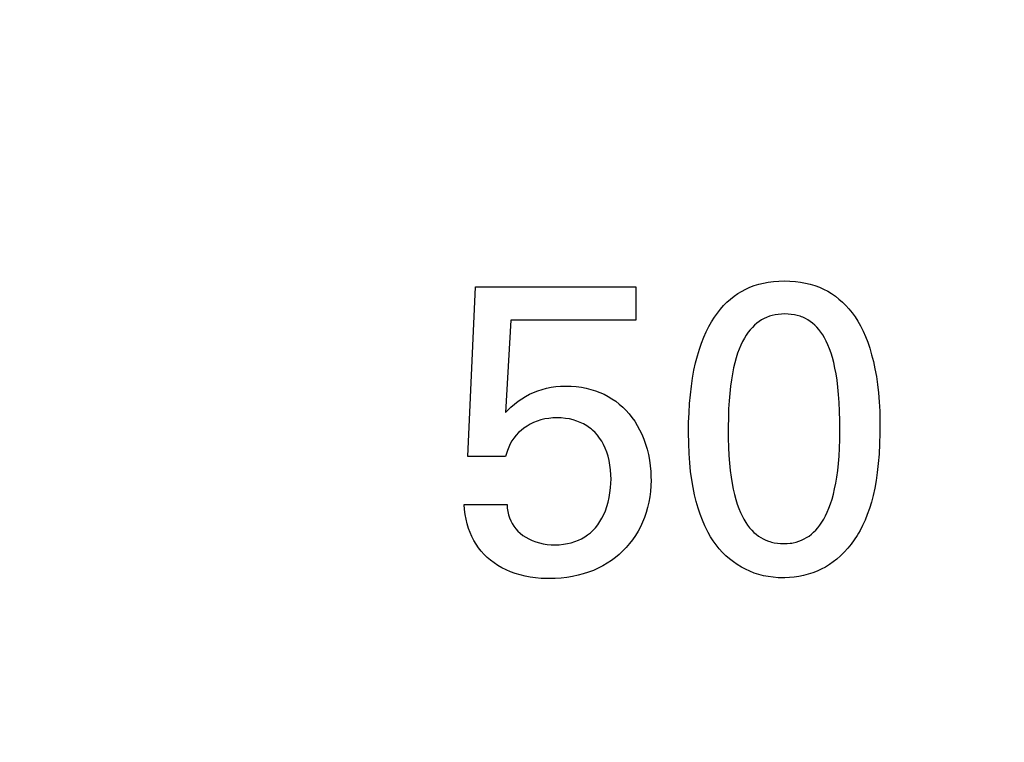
# Model space of a CAD drawing. Header units: inches. Extents: x 0.2 to 16.8, y 0.1 to 10.8.
# Tile 26 of 47: x 4.178 to 4.344, y 7.374 to 7.496. Entities that reach past the tile are written whole.
import ezdxf

# ---------------------------------------------------------------- set-up
doc = ezdxf.new("R2010")
doc.units = ezdxf.units.IN
doc.header["$LTSCALE"] = 0.935
doc.header["$MEASUREMENT"] = 0
doc.layers.get('0').update_dxf_attribs({"linetype": 'CONTINUOUS'})
doc.layers.add('ARTWORK', color=7, linetype='CONTINUOUS')
doc.layers.add('DIMENSIONS', color=7, linetype='CONTINUOUS')
doc.styles.get("Standard").update_dxf_attribs({"font": 'txt', "width": 0.8})
doc.dimstyles.new('DIMSTYLE_2', dxfattribs={"dimtxt": 0.125, "dimasz": 0.18, "dimexe": 0.18, "dimexo": 0.0625, "dimgap": 0.09, "dimtad": 0, "dimtih": 1, "dimtoh": 1, "dimdec": 3, "dimzin": 4, "dimdsep": 46, "dimtxsty": 'STANDARD', "dimblk": '_FILLED', "dimblk1": '_FILLED', "dimblk2": '_FILLED', "dimcen": 0.09, "dimadec": 0, "dimazin": 0, "dimtp": 0.001, "dimtm": 0.001, "dimtfac": 1, "dimtdec": 3, "dimtofl": 0, "dimtmove": 0, "dimatfit": 3, "dimldrblk": '_FILLED', "dimfxl": 1, "dimtolj": 1, "dimtzin": 4, "dimarcsym": 0})

# ---------------------------------------------------------------- blocks, each defined once
blk = doc.blocks.new('*D16')
at = {"layer": 'DIMENSIONS', "color": 2, "linetype": 'CONTINUOUS'}
blk.add_line((4.18497, 3.19738), (3.43997, 3.19738), dxfattribs=at)
at = {"layer": 'DIMENSIONS', "color": 2, "linetype": 'CONTINUOUS', "width": 0.8}
for s, p in [('[', (2.57747, 3.13488)), (']', (3.27747, 3.13488)), ('4.819', (1.95247, 3.13488)), ('122.41', (2.67747, 3.13488))]:
    blk.add_text(s, height=0.125, dxfattribs=at).set_placement(p)
blk = doc.blocks.new('_FILLED')
at = {"color": 0, "linetype": 'BYBLOCK'}
blk.add_solid([(0, 0), (-1, 0.17361), (-1, -0.17361)], dxfattribs=at)
blk = doc.blocks.new('*D21')
at = {"layer": 'DIMENSIONS', "color": 2, "linetype": 'CONTINUOUS'}
blk.add_line((4.36747, 7.012), (4.36747, 2.31488), dxfattribs=at)
at = {"layer": 'DIMENSIONS', "color": 2, "linetype": 'CONTINUOUS', "width": 0.8}
for s, p in [(']', (4.42997, 2.15238)), ('1.37', (4.42997, 1.75238)), ('[', (4.42997, 1.65238)), ('.054', (4.42997, 1.12738)), ('10X -', (4.42997, 0.62738))]:
    blk.add_text(s, height=0.125, rotation=90, dxfattribs=at).set_placement(p)

msp = doc.modelspace()

# ---------------------------------------------------------------- linework, layer by layer
at = {"layer": 'ARTWORK', "color": 7, "linetype": 'CONTINUOUS'}
for p, q in [((4.25391, 7.42231), (4.25517, 7.45091)), ((4.25517, 7.45091), (4.28217, 7.45091)), ((4.28217, 7.45091), (4.28217, 7.44529)), ((4.29999, 7.45013), (4.30067, 7.45049)), ((4.30067, 7.45049), (4.30137, 7.45081)), ((4.30137, 7.45081), (4.3021, 7.45109)), ((4.3021, 7.45109), (4.30286, 7.45132)), ((4.30286, 7.45132), (4.30365, 7.45152)), ((4.30365, 7.45152), (4.30448, 7.45168)), ((4.30448, 7.45168), (4.30533, 7.45179)), ((4.30533, 7.45179), (4.30623, 7.45186)), ((4.30623, 7.45186), (4.30716, 7.45188)), ((4.30716, 7.45188), (4.30811, 7.45186)), ((4.30811, 7.45186), (4.30903, 7.45179)), ((4.30903, 7.45179), (4.30991, 7.45168)), ((4.30991, 7.45168), (4.31075, 7.45152)), ((4.31075, 7.45152), (4.31155, 7.45132)), ((4.31155, 7.45132), (4.31233, 7.45109)), ((4.31233, 7.45109), (4.31307, 7.45081)), ((4.31307, 7.45081), (4.31378, 7.4505)), ((4.31378, 7.4505), (4.31447, 7.45014)), ((4.29752, 7.4483), (4.29811, 7.44882)), ((4.29811, 7.44882), (4.29871, 7.4493)), ((4.29871, 7.4493), (4.29934, 7.44974)), ((4.29934, 7.44974), (4.29999, 7.45013)), ((4.31447, 7.45014), (4.31513, 7.44975)), ((4.31513, 7.44975), (4.31576, 7.44932)), ((4.31576, 7.44932), (4.31637, 7.44884)), ((4.31637, 7.44884), (4.31695, 7.44833)), ((4.2959, 7.44646), (4.29642, 7.44712)), ((4.29642, 7.44712), (4.29696, 7.44773)), ((4.29696, 7.44773), (4.29752, 7.4483)), ((4.31695, 7.44833), (4.31751, 7.44777)), ((4.31751, 7.44777), (4.31805, 7.44717)), ((4.31805, 7.44717), (4.31857, 7.44653)), ((4.29492, 7.445), (4.2954, 7.44576)), ((4.2954, 7.44576), (4.2959, 7.44646)), ((4.30376, 7.44555), (4.30334, 7.44532)), ((4.3042, 7.44575), (4.30376, 7.44555)), ((4.30465, 7.44593), (4.3042, 7.44575)), ((4.30513, 7.44607), (4.30465, 7.44593)), ((4.30562, 7.44618), (4.30513, 7.44607)), ((4.30613, 7.44626), (4.30562, 7.44618)), ((4.30667, 7.44631), (4.30613, 7.44626)), ((4.30723, 7.44633), (4.30667, 7.44631)), ((4.3078, 7.44631), (4.30723, 7.44633)), ((4.30834, 7.44626), (4.3078, 7.44631)), ((4.30886, 7.44618), (4.30834, 7.44626)), ((4.30935, 7.44607), (4.30886, 7.44618)), ((4.30982, 7.44593), (4.30935, 7.44607)), ((4.31005, 7.44585), (4.30982, 7.44593)), ((4.31028, 7.44576), (4.31005, 7.44585)), ((4.31071, 7.44556), (4.31028, 7.44576)), ((4.31113, 7.44533), (4.31071, 7.44556)), ((4.31857, 7.44653), (4.31907, 7.44583)), ((4.31907, 7.44583), (4.31954, 7.44509)), ((4.26113, 7.44529), (4.26023, 7.42974)), ((4.28217, 7.44529), (4.26113, 7.44529)), ((4.29403, 7.44332), (4.29447, 7.44419)), ((4.29447, 7.44419), (4.29492, 7.445)), ((4.30179, 7.44407), (4.30144, 7.44367)), ((4.30216, 7.44443), (4.30179, 7.44407)), ((4.30254, 7.44476), (4.30216, 7.44443)), ((4.30293, 7.44505), (4.30254, 7.44476)), ((4.30334, 7.44532), (4.30293, 7.44505)), ((4.31153, 7.44507), (4.31113, 7.44533)), ((4.31191, 7.44478), (4.31153, 7.44507)), ((4.31229, 7.44446), (4.31191, 7.44478)), ((4.31264, 7.4441), (4.31229, 7.44446)), ((4.31299, 7.44371), (4.31264, 7.4441)), ((4.31954, 7.44509), (4.31999, 7.4443)), ((4.31999, 7.4443), (4.32042, 7.44345)), ((4.29324, 7.44141), (4.29362, 7.4424)), ((4.29362, 7.4424), (4.29403, 7.44332)), ((4.30045, 7.44225), (4.30015, 7.44169)), ((4.30077, 7.44276), (4.30045, 7.44225)), ((4.3011, 7.44324), (4.30077, 7.44276)), ((4.30144, 7.44367), (4.3011, 7.44324)), ((4.31332, 7.44328), (4.31299, 7.44371)), ((4.31364, 7.44281), (4.31332, 7.44328)), ((4.31394, 7.44229), (4.31364, 7.44281)), ((4.31424, 7.44174), (4.31394, 7.44229)), ((4.32042, 7.44345), (4.32082, 7.44254)), ((4.32082, 7.44254), (4.3212, 7.44158)), ((4.29288, 7.44037), (4.29324, 7.44141)), ((4.29986, 7.44108), (4.29958, 7.44042)), ((4.30015, 7.44169), (4.29986, 7.44108)), ((4.31452, 7.44113), (4.31424, 7.44174)), ((4.31478, 7.44047), (4.31452, 7.44113)), ((4.31504, 7.43975), (4.31478, 7.44047)), ((4.3212, 7.44158), (4.32155, 7.44056)), ((4.32155, 7.44056), (4.32187, 7.43947)), ((4.29225, 7.43809), (4.29255, 7.43926)), ((4.29255, 7.43926), (4.29288, 7.44037)), ((4.29907, 7.43894), (4.29884, 7.43812)), ((4.29932, 7.43971), (4.29907, 7.43894)), ((4.29958, 7.44042), (4.29932, 7.43971)), ((4.31527, 7.43898), (4.31504, 7.43975)), ((4.31549, 7.43814), (4.31527, 7.43898)), ((4.32187, 7.43947), (4.32216, 7.43832)), ((4.29197, 7.43685), (4.29225, 7.43809)), ((4.29863, 7.43723), (4.29844, 7.43627)), ((4.29884, 7.43812), (4.29863, 7.43723)), ((4.3157, 7.43722), (4.31549, 7.43814)), ((4.31588, 7.43624), (4.3157, 7.43722)), ((4.32216, 7.43832), (4.32243, 7.4371)), ((4.29153, 7.43417), (4.29173, 7.43554)), ((4.29173, 7.43554), (4.29197, 7.43685)), ((4.29844, 7.43627), (4.29826, 7.43525)), ((4.31605, 7.43517), (4.31588, 7.43624)), ((4.32243, 7.4371), (4.32266, 7.43582)), ((4.32266, 7.43582), (4.32285, 7.43446)), ((4.26715, 7.43383), (4.26792, 7.43398)), ((4.26792, 7.43398), (4.26871, 7.43409)), ((4.26871, 7.43409), (4.26952, 7.43416)), ((4.26952, 7.43416), (4.27036, 7.43418)), ((4.27036, 7.43418), (4.27128, 7.43416)), ((4.27128, 7.43416), (4.27216, 7.43409)), ((4.27216, 7.43409), (4.27301, 7.43398)), ((4.27301, 7.43398), (4.27383, 7.43382)), ((4.29136, 7.43273), (4.29153, 7.43417)), ((4.29811, 7.43415), (4.29798, 7.43296)), ((4.29826, 7.43525), (4.29811, 7.43415)), ((4.31619, 7.43402), (4.31605, 7.43517)), ((4.31631, 7.43277), (4.31619, 7.43402)), ((4.32285, 7.43446), (4.32301, 7.43304)), ((4.26299, 7.43205), (4.26364, 7.43245)), ((4.26364, 7.43245), (4.2643, 7.43281)), ((4.2643, 7.43281), (4.26498, 7.43312)), ((4.26498, 7.43312), (4.26569, 7.4334)), ((4.26569, 7.4334), (4.26641, 7.43363)), ((4.26641, 7.43363), (4.26715, 7.43383)), ((4.27383, 7.43382), (4.27462, 7.43363)), ((4.27462, 7.43363), (4.27539, 7.43339)), ((4.27539, 7.43339), (4.27612, 7.43312)), ((4.27612, 7.43312), (4.27683, 7.4328)), ((4.27683, 7.4328), (4.27751, 7.43245)), ((4.27751, 7.43245), (4.27816, 7.43206)), ((4.29122, 7.43123), (4.29136, 7.43273)), ((4.29798, 7.43296), (4.29788, 7.4317)), ((4.31641, 7.43141), (4.31631, 7.43277)), ((4.32301, 7.43304), (4.32313, 7.43154)), ((4.26052, 7.43003), (4.26114, 7.43061)), ((4.26114, 7.43061), (4.26174, 7.43114)), ((4.26174, 7.43114), (4.26236, 7.43162)), ((4.26236, 7.43162), (4.26299, 7.43205)), ((4.27816, 7.43206), (4.27879, 7.43163)), ((4.27879, 7.43163), (4.27939, 7.43116)), ((4.27939, 7.43116), (4.27997, 7.43065)), ((4.27997, 7.43065), (4.28052, 7.43011)), ((4.29113, 7.42967), (4.29122, 7.43123)), ((4.29788, 7.4317), (4.2978, 7.43033)), ((4.31648, 7.42994), (4.31641, 7.43141)), ((4.32313, 7.43154), (4.32322, 7.42998)), ((4.26023, 7.42974), (4.26052, 7.43003)), ((4.28052, 7.43011), (4.28104, 7.42953)), ((4.28104, 7.42953), (4.28153, 7.42891)), ((4.28153, 7.42891), (4.28199, 7.42825)), ((4.29107, 7.42805), (4.29113, 7.42967)), ((4.2978, 7.43033), (4.29775, 7.42887)), ((4.31652, 7.42835), (4.31648, 7.42994)), ((4.32322, 7.42998), (4.32326, 7.42835)), ((4.26387, 7.42746), (4.26336, 7.42711)), ((4.26441, 7.42777), (4.26387, 7.42746)), ((4.26498, 7.42805), (4.26441, 7.42777)), ((4.26558, 7.42828), (4.26498, 7.42805)), ((4.2662, 7.42848), (4.26558, 7.42828)), ((4.26685, 7.42864), (4.2662, 7.42848)), ((4.26752, 7.42875), (4.26685, 7.42864)), ((4.2682, 7.42882), (4.26752, 7.42875)), ((4.26891, 7.42884), (4.2682, 7.42882)), ((4.26964, 7.42882), (4.26891, 7.42884)), ((4.27034, 7.42875), (4.26964, 7.42882)), ((4.27101, 7.42864), (4.27034, 7.42875)), ((4.27165, 7.42849), (4.27101, 7.42864)), ((4.27226, 7.4283), (4.27165, 7.42849)), ((4.27284, 7.42807), (4.27226, 7.4283)), ((4.27339, 7.4278), (4.27284, 7.42807)), ((4.27391, 7.42749), (4.27339, 7.4278)), ((4.27441, 7.42715), (4.27391, 7.42749)), ((4.28199, 7.42825), (4.28242, 7.42756)), ((4.28242, 7.42756), (4.28282, 7.42683)), ((4.29106, 7.42638), (4.29107, 7.42805)), ((4.29775, 7.42887), (4.29772, 7.42728)), ((4.29772, 7.42728), (4.29772, 7.42668)), ((4.31653, 7.42683), (4.31652, 7.42835)), ((4.32326, 7.42835), (4.32326, 7.42745)), ((4.32326, 7.42745), (4.32326, 7.42627)), ((4.26203, 7.42589), (4.26167, 7.42542)), ((4.26245, 7.42634), (4.26203, 7.42589)), ((4.26288, 7.42673), (4.26245, 7.42634)), ((4.26336, 7.42711), (4.26288, 7.42673)), ((4.27464, 7.42697), (4.27441, 7.42715)), ((4.27487, 7.42677), (4.27464, 7.42697)), ((4.27531, 7.42636), (4.27487, 7.42677)), ((4.27572, 7.4259), (4.27531, 7.42636)), ((4.27609, 7.42542), (4.27572, 7.4259)), ((4.28282, 7.42683), (4.28319, 7.42606)), ((4.28319, 7.42606), (4.28352, 7.42526)), ((4.29106, 7.42634), (4.29106, 7.42638)), ((4.29108, 7.42454), (4.29106, 7.42634)), ((4.29772, 7.42668), (4.29773, 7.42537)), ((4.31651, 7.42516), (4.31653, 7.42668)), ((4.31653, 7.42668), (4.31653, 7.42683)), ((4.32326, 7.42627), (4.32321, 7.42443)), ((4.2608, 7.42392), (4.26057, 7.42335)), ((4.26105, 7.42445), (4.2608, 7.42392)), ((4.26134, 7.42495), (4.26105, 7.42445)), ((4.26167, 7.42542), (4.26134, 7.42495)), ((4.27644, 7.42489), (4.27609, 7.42542)), ((4.27676, 7.42432), (4.27644, 7.42489)), ((4.27704, 7.42372), (4.27676, 7.42432)), ((4.28352, 7.42526), (4.28381, 7.42442)), ((4.28381, 7.42442), (4.28407, 7.42356)), ((4.29115, 7.42285), (4.29108, 7.42454)), ((4.29773, 7.42537), (4.29777, 7.42388)), ((4.31647, 7.42374), (4.31651, 7.42516)), ((4.32321, 7.42443), (4.32312, 7.42273)), ((4.26023, 7.42231), (4.25391, 7.42231)), ((4.26035, 7.42269), (4.26023, 7.42231)), ((4.26057, 7.42335), (4.26035, 7.42269)), ((4.27729, 7.42307), (4.27704, 7.42372)), ((4.27751, 7.42239), (4.27729, 7.42307)), ((4.27769, 7.42166), (4.27751, 7.42239)), ((4.28407, 7.42356), (4.28429, 7.42266)), ((4.28429, 7.42266), (4.28446, 7.42173)), ((4.29126, 7.42127), (4.29115, 7.42285)), ((4.29777, 7.42388), (4.29784, 7.42248)), ((4.29784, 7.42248), (4.29794, 7.42118)), ((4.31629, 7.42114), (4.31639, 7.42239)), ((4.31639, 7.42239), (4.31647, 7.42374)), ((4.32312, 7.42273), (4.32299, 7.42114)), ((4.27783, 7.42089), (4.27769, 7.42166)), ((4.27793, 7.42008), (4.27783, 7.42089)), ((4.28446, 7.42173), (4.2846, 7.42078)), ((4.2846, 7.42078), (4.28469, 7.41981)), ((4.2914, 7.41979), (4.29126, 7.42127)), ((4.29794, 7.42118), (4.29806, 7.41997)), ((4.31616, 7.41996), (4.31629, 7.42114)), ((4.32299, 7.42114), (4.32282, 7.41965)), ((4.27799, 7.41922), (4.27793, 7.42008)), ((4.27801, 7.41849), (4.27799, 7.41922)), ((4.28469, 7.41981), (4.28473, 7.41882)), ((4.29159, 7.41841), (4.2914, 7.41979)), ((4.29806, 7.41997), (4.29821, 7.41884)), ((4.31601, 7.41885), (4.31616, 7.41996)), ((4.32282, 7.41965), (4.32262, 7.41827)), ((4.27793, 7.41703), (4.27799, 7.41785)), ((4.27799, 7.41785), (4.27801, 7.41849)), ((4.28471, 7.4174), (4.28465, 7.41646)), ((4.28474, 7.41835), (4.28471, 7.4174)), ((4.28473, 7.41882), (4.28474, 7.41835)), ((4.29181, 7.41711), (4.29159, 7.41841)), ((4.29821, 7.41884), (4.29838, 7.4178)), ((4.29838, 7.4178), (4.29857, 7.41682)), ((4.31564, 7.41686), (4.31584, 7.41782)), ((4.31584, 7.41782), (4.31601, 7.41885)), ((4.32262, 7.41827), (4.32238, 7.41697)), ((4.27769, 7.4154), (4.27783, 7.41621)), ((4.27783, 7.41621), (4.27793, 7.41703)), ((4.28465, 7.41646), (4.28453, 7.41554)), ((4.29206, 7.41589), (4.29181, 7.41711)), ((4.29235, 7.41474), (4.29206, 7.41589)), ((4.29857, 7.41682), (4.29877, 7.41592)), ((4.29877, 7.41592), (4.299, 7.41508)), ((4.3152, 7.41513), (4.31543, 7.41596)), ((4.31543, 7.41596), (4.31564, 7.41686)), ((4.32212, 7.41575), (4.32182, 7.41462)), ((4.32238, 7.41697), (4.32212, 7.41575)), ((4.25335, 7.41339), (4.25329, 7.41426)), ((4.25329, 7.41426), (4.26051, 7.41426)), ((4.26051, 7.41426), (4.26055, 7.41364)), ((4.2773, 7.41389), (4.27751, 7.41463)), ((4.27751, 7.41463), (4.27769, 7.4154)), ((4.28437, 7.41464), (4.28417, 7.41376)), ((4.28453, 7.41554), (4.28437, 7.41464)), ((4.29266, 7.41365), (4.29235, 7.41474)), ((4.299, 7.41508), (4.29924, 7.4143)), ((4.29924, 7.4143), (4.2995, 7.41359)), ((4.31469, 7.41363), (4.31495, 7.41435)), ((4.31495, 7.41435), (4.3152, 7.41513)), ((4.32182, 7.41462), (4.3215, 7.41355)), ((4.25345, 7.41255), (4.25335, 7.41339)), ((4.2536, 7.41175), (4.25345, 7.41255)), ((4.26055, 7.41364), (4.26063, 7.41306)), ((4.26063, 7.41306), (4.26076, 7.41251)), ((4.26076, 7.41251), (4.26093, 7.41199)), ((4.27647, 7.41192), (4.27677, 7.41254)), ((4.27677, 7.41254), (4.27705, 7.41319)), ((4.27705, 7.41319), (4.2773, 7.41389)), ((4.28393, 7.41291), (4.28365, 7.41208)), ((4.28417, 7.41376), (4.28393, 7.41291)), ((4.29301, 7.41262), (4.29266, 7.41365)), ((4.29339, 7.41163), (4.29301, 7.41262)), ((4.2995, 7.41359), (4.29977, 7.41292)), ((4.29977, 7.41292), (4.30006, 7.41231)), ((4.30006, 7.41231), (4.30036, 7.41175)), ((4.31381, 7.41178), (4.31412, 7.41235)), ((4.31412, 7.41235), (4.31441, 7.41296)), ((4.31441, 7.41296), (4.31469, 7.41363)), ((4.32114, 7.41254), (4.32076, 7.41159)), ((4.3215, 7.41355), (4.32114, 7.41254)), ((4.25378, 7.41098), (4.2536, 7.41175)), ((4.25401, 7.41023), (4.25378, 7.41098)), ((4.26093, 7.41199), (4.26113, 7.41149)), ((4.26113, 7.41149), (4.26138, 7.41102)), ((4.26138, 7.41102), (4.26166, 7.41058)), ((4.27539, 7.41034), (4.27577, 7.41083)), ((4.27577, 7.41083), (4.27613, 7.41136)), ((4.27613, 7.41136), (4.27647, 7.41192)), ((4.28332, 7.41127), (4.28296, 7.41049)), ((4.28365, 7.41208), (4.28332, 7.41127)), ((4.2938, 7.41067), (4.29339, 7.41163)), ((4.29418, 7.40988), (4.2938, 7.41067)), ((4.30036, 7.41175), (4.30067, 7.41123)), ((4.30067, 7.41123), (4.301, 7.41075)), ((4.301, 7.41075), (4.30134, 7.41031)), ((4.31282, 7.41034), (4.31316, 7.41078)), ((4.31316, 7.41078), (4.31349, 7.41126)), ((4.31349, 7.41126), (4.31381, 7.41178)), ((4.32035, 7.41069), (4.31991, 7.40985)), ((4.32076, 7.41159), (4.32035, 7.41069)), ((4.25428, 7.40952), (4.25401, 7.41023)), ((4.25458, 7.40884), (4.25428, 7.40952)), ((4.26166, 7.41058), (4.26198, 7.41016)), ((4.26198, 7.41016), (4.26234, 7.40976)), ((4.26234, 7.40976), (4.26274, 7.40939)), ((4.26274, 7.40939), (4.26318, 7.40905)), ((4.26318, 7.40905), (4.26366, 7.40873)), ((4.27358, 7.40878), (4.27407, 7.40911)), ((4.27407, 7.40911), (4.27454, 7.40948)), ((4.27454, 7.40948), (4.27497, 7.40989)), ((4.27497, 7.40989), (4.27539, 7.41034)), ((4.28212, 7.40902), (4.28164, 7.40832)), ((4.28256, 7.40974), (4.28212, 7.40902)), ((4.28296, 7.41049), (4.28256, 7.40974)), ((4.29435, 7.40954), (4.29418, 7.40988)), ((4.29476, 7.40882), (4.29435, 7.40954)), ((4.30134, 7.41031), (4.30169, 7.40992)), ((4.30169, 7.40992), (4.30205, 7.40955)), ((4.30205, 7.40955), (4.30243, 7.40923)), ((4.30243, 7.40923), (4.30282, 7.40893)), ((4.31133, 7.40894), (4.31172, 7.40924)), ((4.31172, 7.40924), (4.3121, 7.40957)), ((4.3121, 7.40957), (4.31247, 7.40994)), ((4.31247, 7.40994), (4.31282, 7.41034)), ((4.31944, 7.40904), (4.31894, 7.40828)), ((4.31968, 7.40944), (4.31944, 7.40904)), ((4.31991, 7.40985), (4.31968, 7.40944)), ((4.25492, 7.40818), (4.25458, 7.40884)), ((4.2553, 7.40756), (4.25492, 7.40818)), ((4.25572, 7.40696), (4.2553, 7.40756)), ((4.26366, 7.40873), (4.26418, 7.40844)), ((4.26418, 7.40844), (4.26473, 7.40819)), ((4.26473, 7.40819), (4.26533, 7.40796)), ((4.26533, 7.40796), (4.26595, 7.40778)), ((4.26595, 7.40778), (4.2666, 7.40763)), ((4.2666, 7.40763), (4.26728, 7.40753)), ((4.26728, 7.40753), (4.26796, 7.40747)), ((4.26796, 7.40747), (4.26849, 7.40746)), ((4.26849, 7.40746), (4.26926, 7.40748)), ((4.26926, 7.40748), (4.26999, 7.40755)), ((4.26999, 7.40755), (4.27067, 7.40766)), ((4.27067, 7.40766), (4.27132, 7.4078)), ((4.27132, 7.4078), (4.27194, 7.40799)), ((4.27194, 7.40799), (4.27252, 7.40822)), ((4.27252, 7.40822), (4.27306, 7.40848)), ((4.27306, 7.40848), (4.27358, 7.40878)), ((4.28113, 7.40766), (4.28058, 7.40702)), ((4.28164, 7.40832), (4.28113, 7.40766)), ((4.29521, 7.40811), (4.29476, 7.40882)), ((4.29569, 7.40744), (4.29521, 7.40811)), ((4.29622, 7.40679), (4.29569, 7.40744)), ((4.30282, 7.40893), (4.30322, 7.40867)), ((4.30322, 7.40867), (4.30364, 7.40844)), ((4.30364, 7.40844), (4.30407, 7.40823)), ((4.30407, 7.40823), (4.30452, 7.40806)), ((4.30452, 7.40806), (4.30476, 7.40799)), ((4.30476, 7.40799), (4.30499, 7.40792)), ((4.30499, 7.40792), (4.30549, 7.40781)), ((4.30549, 7.40781), (4.306, 7.40773)), ((4.306, 7.40773), (4.30653, 7.40768)), ((4.30653, 7.40768), (4.30709, 7.40766)), ((4.30709, 7.40766), (4.30764, 7.40768)), ((4.30764, 7.40768), (4.30817, 7.40773)), ((4.30817, 7.40773), (4.30842, 7.40776)), ((4.30842, 7.40776), (4.30867, 7.40781)), ((4.30867, 7.40781), (4.30916, 7.40792)), ((4.30916, 7.40792), (4.30963, 7.40806)), ((4.30963, 7.40806), (4.31008, 7.40824)), ((4.31008, 7.40824), (4.31051, 7.40844)), ((4.31051, 7.40844), (4.31093, 7.40868)), ((4.31093, 7.40868), (4.31133, 7.40894)), ((4.3184, 7.40756), (4.31784, 7.40687)), ((4.31894, 7.40828), (4.3184, 7.40756)), ((4.25617, 7.40639), (4.25572, 7.40696)), ((4.25666, 7.40585), (4.25617, 7.40639)), ((4.25718, 7.40534), (4.25666, 7.40585)), ((4.27938, 7.40585), (4.27874, 7.40532)), ((4.28, 7.40642), (4.27938, 7.40585)), ((4.28058, 7.40702), (4.28, 7.40642)), ((4.29677, 7.40618), (4.29622, 7.40679)), ((4.29735, 7.40561), (4.29677, 7.40618)), ((4.31724, 7.40621), (4.3166, 7.40558)), ((4.31784, 7.40687), (4.31724, 7.40621)), ((4.25775, 7.40486), (4.25718, 7.40534)), ((4.25834, 7.40441), (4.25775, 7.40486)), ((4.25898, 7.40399), (4.25834, 7.40441)), ((4.27734, 7.40435), (4.2766, 7.40391)), ((4.27806, 7.40481), (4.27734, 7.40435)), ((4.27874, 7.40532), (4.27806, 7.40481)), ((4.29796, 7.40507), (4.29735, 7.40561)), ((4.2986, 7.40458), (4.29796, 7.40507)), ((4.29926, 7.40412), (4.2986, 7.40458)), ((4.29994, 7.40371), (4.29926, 7.40412)), ((4.31475, 7.40413), (4.31408, 7.40372)), ((4.31539, 7.40457), (4.31475, 7.40413)), ((4.31601, 7.40505), (4.31539, 7.40457)), ((4.3166, 7.40558), (4.31601, 7.40505)), ((4.25965, 7.4036), (4.25898, 7.40399)), ((4.26036, 7.40325), (4.25965, 7.4036)), ((4.2611, 7.40293), (4.26036, 7.40325)), ((4.26188, 7.40264), (4.2611, 7.40293)), ((4.26269, 7.4024), (4.26188, 7.40264)), ((4.26354, 7.40219), (4.26269, 7.4024)), ((4.27333, 7.40256), (4.27245, 7.40232)), ((4.2742, 7.40284), (4.27333, 7.40256)), ((4.27503, 7.40316), (4.2742, 7.40284)), ((4.27583, 7.40352), (4.27503, 7.40316)), ((4.2766, 7.40391), (4.27583, 7.40352)), ((4.30064, 7.40333), (4.29994, 7.40371)), ((4.30137, 7.403), (4.30064, 7.40333)), ((4.30212, 7.40271), (4.30137, 7.403)), ((4.30288, 7.40247), (4.30212, 7.40271)), ((4.30367, 7.40226), (4.30288, 7.40247)), ((4.31119, 7.4025), (4.31042, 7.40229)), ((4.31195, 7.40274), (4.31119, 7.4025)), ((4.31268, 7.40303), (4.31195, 7.40274)), ((4.3134, 7.40336), (4.31268, 7.40303)), ((4.31408, 7.40372), (4.3134, 7.40336)), ((4.26441, 7.40202), (4.26354, 7.40219)), ((4.26532, 7.40189), (4.26441, 7.40202)), ((4.26626, 7.4018), (4.26532, 7.40189)), ((4.26723, 7.40176), (4.26626, 7.4018)), ((4.26759, 7.40176), (4.26723, 7.40176)), ((4.26862, 7.40178), (4.26759, 7.40176)), ((4.26961, 7.40185), (4.26862, 7.40178)), ((4.27058, 7.40197), (4.26961, 7.40185)), ((4.27153, 7.40212), (4.27058, 7.40197)), ((4.27245, 7.40232), (4.27153, 7.40212)), ((4.30448, 7.40211), (4.30367, 7.40226)), ((4.30531, 7.40199), (4.30448, 7.40211)), ((4.30615, 7.40192), (4.30531, 7.40199)), ((4.30702, 7.4019), (4.30615, 7.40192)), ((4.30724, 7.4019), (4.30702, 7.4019)), ((4.30802, 7.40193), (4.30724, 7.4019)), ((4.30883, 7.40201), (4.30802, 7.40193)), ((4.30963, 7.40213), (4.30883, 7.40201)), ((4.31042, 7.40229), (4.30963, 7.40213))]:
    msp.add_line(p, q, dxfattribs=at)

# ---------------------------------------------------------------- dimensions: what is measured, and where the dimension line sits
at = {"layer": 'DIMENSIONS', "color": 2, "linetype": 'CONTINUOUS'}
dim = msp.add_ordinate_dim(feature_location=(4.18497, 3.19738), offset=(-0.745, 0), dtype=0, origin=(4.17797, 8.01664), dimstyle='DIMSTYLE_2', dxfattribs=at)
dim.commit()
dim.dimension.update_dxf_attribs({"geometry": '*D16', "text_midpoint": (2.66497, 3.19738)})
dim = msp.add_ordinate_dim(feature_location=(4.36747, 7.012), offset=(0, -4.69712), dtype=1, origin=(4.42147, 8.01664), text='10X -<>', dimstyle='DIMSTYLE_2', dxfattribs=at)
dim.commit()
dim.dimension.update_dxf_attribs({"geometry": '*D21', "text_midpoint": (4.36747, 1.43988)})

doc.saveas('drawing.dxf')
